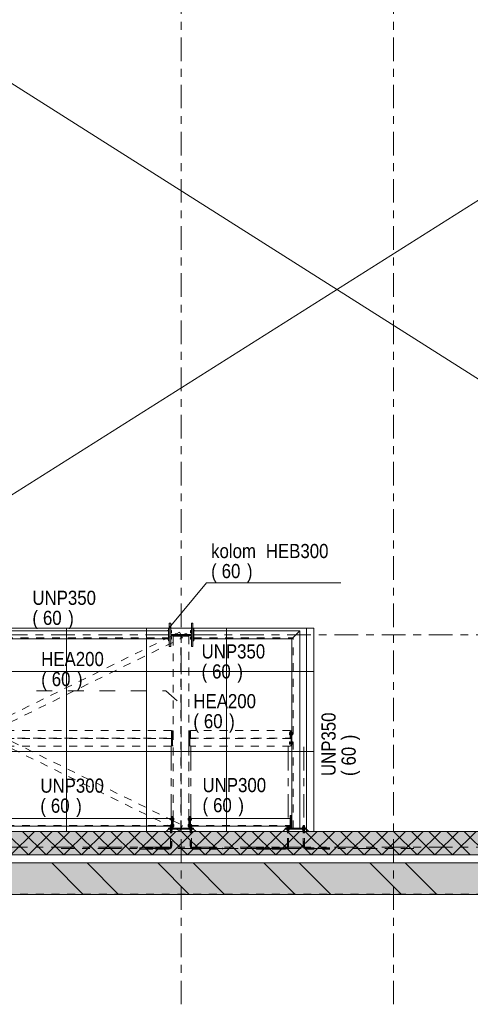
# Model space of a CAD drawing. Header units: millimetres. Extents: x -923 to -82, y -1402 to -808.
# Tile 60 of 109: x -633 to -576, y -1103 to -978. Entities that reach past the tile are written whole.
import ezdxf

# ---------------------------------------------------------------- set-up
doc = ezdxf.new("R2010")
doc.units = ezdxf.units.MM
for name, pattern in [('XKITLINE00', [0]), ('XKITLINE01', [4, 1, -1, 1, -1]), ('XKITLINE02', [4, 2, -2]), ('XKITLINE03', [6, 3, -1, 1, -1])]:
    doc.linetypes.add(name, pattern=pattern)
for name, color, linetype, lineweight in [('Bout', 3, 'Continuous', 0), ('Grafisch object', 3, 'Continuous', 0), ('Onderdeel', 2, 'Continuous', 0), ('Onderdeel label', 2, 'Continuous', 0), ('Stramien', 4, 'Continuous', 0)]:
    doc.layers.add(name, color=color, linetype=linetype, lineweight=lineweight)
doc.styles.add('ARIAL', font='arial.ttf')

msp = doc.modelspace()

# ---------------------------------------------------------------- hatches: boundary and pattern name
at = {"layer": 'Onderdeel'}
for points in [[(-613.62, -1057.51), (-613.81, -1057.51), (-613.81, -1054.51), (-613.62, -1054.51), (-613.62, -1055.96), (-611, -1055.96), (-611, -1054.51), (-610.81, -1054.51), (-610.81, -1057.51), (-611, -1057.51), (-611, -1056.07), (-613.62, -1056.07)], [(-480.82, -1084.01), (-687.81, -1084.01), (-687.81, -1081.01), (-480.82, -1081.01)], [(-463.76, -1089.03), (-862.76, -1089.02), (-862.76, -1085.02), (-463.76, -1085.03)]]:
    msp.add_hatch(color=256, dxfattribs=at).paths.add_polyline_path(points, flags=17)

# ---------------------------------------------------------------- linework, layer by layer
at = {"layer": 'Bout', "linetype": 'XKITLINE00', "lineweight": 0}
for p, q in [((-614.02, -1055.51), (-614.02, -1055.47)), ((-614.02, -1055.47), (-613.92, -1055.47)), ((-613.82, -1055.53), (-613.81, -1055.53)), ((-613.82, -1055.69), (-613.81, -1055.69)), ((-613.62, -1055.47), (-613.52, -1055.47)), ((-613.62, -1055.54), (-613.52, -1055.54)), ((-613.62, -1055.68), (-613.52, -1055.68)), ((-613.62, -1055.75), (-613.52, -1055.75)), ((-613.52, -1055.47), (-613.52, -1055.75)), ((-613.05, -1055.93), (-613.05, -1055.86)), ((-613.05, -1055.86), (-612.83, -1055.86)), ((-612.98, -1055.96), (-612.98, -1055.86)), ((-612.84, -1055.96), (-612.84, -1055.86)), ((-611.85, -1055.96), (-611.85, -1055.86)), ((-611.85, -1055.86), (-611.58, -1055.86)), ((-611.78, -1055.96), (-611.78, -1055.86)), ((-611.64, -1055.96), (-611.64, -1055.86)), ((-611.58, -1055.96), (-611.58, -1055.86)), ((-611.1, -1055.47), (-611, -1055.47)), ((-611.1, -1055.75), (-611.1, -1055.47)), ((-611.1, -1055.54), (-611, -1055.54)), ((-611.1, -1055.68), (-611, -1055.68)), ((-611, -1055.75), (-611.1, -1055.75)), ((-610.81, -1055.53), (-610.8, -1055.53)), ((-610.81, -1055.69), (-610.8, -1055.69)), ((-610.6, -1055.47), (-610.7, -1055.47)), ((-610.6, -1055.51), (-610.6, -1055.47)), ((-614.02, -1056.51), (-614.02, -1056.55)), ((-614.02, -1056.55), (-613.92, -1056.55)), ((-613.82, -1056.33), (-613.81, -1056.33)), ((-613.82, -1056.49), (-613.81, -1056.49)), ((-613.62, -1056.27), (-613.52, -1056.27)), ((-613.62, -1056.34), (-613.52, -1056.34)), ((-613.62, -1056.48), (-613.52, -1056.48)), ((-613.62, -1056.55), (-613.52, -1056.55)), ((-613.52, -1056.27), (-613.52, -1056.55)), ((-611.79, -1056.08), (-611.79, -1056.07)), ((-611.63, -1056.08), (-611.63, -1056.07)), ((-611.1, -1056.27), (-611, -1056.27)), ((-611.1, -1056.55), (-611.1, -1056.27)), ((-611.1, -1056.34), (-611, -1056.34)), ((-611.1, -1056.48), (-611, -1056.48)), ((-611, -1056.55), (-611.1, -1056.55)), ((-610.81, -1056.33), (-610.8, -1056.33)), ((-610.81, -1056.49), (-610.8, -1056.49)), ((-610.6, -1056.55), (-610.7, -1056.55)), ((-610.6, -1056.51), (-610.6, -1056.55)), ((-613.42, -1079.38), (-613.41, -1079.38)), ((-613.42, -1079.54), (-613.41, -1079.54)), ((-611.21, -1079.38), (-611.2, -1079.38)), ((-611.21, -1079.54), (-611.2, -1079.54)), ((-598.33, -1079.44), (-598.32, -1079.44)), ((-611.21, -1080.18), (-611.2, -1080.18)), ((-611.21, -1080.34), (-611.2, -1080.34)), ((-598.53, -1080.5), (-598.53, -1080.36)), ((-598.53, -1080.43), (-598.43, -1080.43)), ((-598.43, -1080.5), (-598.53, -1080.5)), ((-598.33, -1080.28), (-598.32, -1080.28)), ((-598.33, -1080.44), (-598.32, -1080.44))]:
    msp.add_line(p, q, dxfattribs=at)
at = {"layer": 'Bout', "linetype": 'XKITLINE02', "lineweight": 0}
for p, q in [((-598.53, -1068.71), (-598.53, -1068.43)), ((-598.53, -1068.43), (-598.43, -1068.43)), ((-598.53, -1068.5), (-598.43, -1068.5)), ((-598.43, -1068.43), (-598.43, -1068.71)), ((-598.43, -1068.48), (-598.33, -1068.48)), ((-598.43, -1068.49), (-598.22, -1068.49)), ((-598.33, -1068.66), (-598.33, -1068.48)), ((-598.32, -1068.48), (-598.22, -1068.48)), ((-598.32, -1068.48), (-598.32, -1068.66)), ((-598.22, -1068.71), (-598.22, -1068.43)), ((-598.22, -1068.43), (-598.12, -1068.43)), ((-598.22, -1068.5), (-598.12, -1068.5)), ((-598.12, -1068.43), (-598.12, -1068.71)), ((-598.53, -1068.64), (-598.43, -1068.64)), ((-598.43, -1068.71), (-598.53, -1068.71)), ((-598.53, -1069.91), (-598.53, -1069.63)), ((-598.53, -1069.63), (-598.43, -1069.63)), ((-598.53, -1069.7), (-598.43, -1069.7)), ((-598.43, -1068.65), (-598.22, -1068.65)), ((-598.43, -1068.66), (-598.33, -1068.66)), ((-598.43, -1069.63), (-598.43, -1069.91)), ((-598.43, -1069.68), (-598.33, -1069.68)), ((-598.43, -1069.69), (-598.22, -1069.69)), ((-598.33, -1069.86), (-598.33, -1069.68)), ((-598.32, -1068.66), (-598.22, -1068.66)), ((-598.32, -1069.68), (-598.22, -1069.68)), ((-598.32, -1069.86), (-598.32, -1069.68)), ((-598.22, -1068.64), (-598.12, -1068.64)), ((-598.12, -1068.71), (-598.22, -1068.71)), ((-598.22, -1069.91), (-598.22, -1069.63)), ((-598.22, -1069.63), (-598.12, -1069.63)), ((-598.22, -1069.7), (-598.12, -1069.7)), ((-598.12, -1069.63), (-598.12, -1069.91)), ((-598.53, -1069.84), (-598.43, -1069.84)), ((-598.43, -1069.91), (-598.53, -1069.91)), ((-598.43, -1069.85), (-598.22, -1069.85)), ((-598.43, -1069.86), (-598.33, -1069.86)), ((-598.32, -1069.86), (-598.22, -1069.86)), ((-598.22, -1069.84), (-598.12, -1069.84)), ((-598.12, -1069.91), (-598.22, -1069.91)), ((-613.52, -1079.32), (-613.62, -1079.32)), ((-613.62, -1079.6), (-613.62, -1079.32)), ((-613.62, -1079.39), (-613.52, -1079.39)), ((-613.62, -1079.53), (-613.52, -1079.53)), ((-613.62, -1079.6), (-613.52, -1079.6)), ((-613.52, -1079.6), (-613.52, -1079.32)), ((-613.52, -1079.37), (-613.42, -1079.37)), ((-613.52, -1079.38), (-613.42, -1079.38)), ((-613.52, -1079.54), (-613.42, -1079.54)), ((-613.52, -1079.55), (-613.42, -1079.55)), ((-613.42, -1079.55), (-613.42, -1079.37)), ((-613.41, -1079.37), (-613.31, -1079.37)), ((-613.41, -1079.55), (-613.41, -1079.37)), ((-613.41, -1079.38), (-613.31, -1079.38)), ((-613.41, -1079.54), (-613.31, -1079.54)), ((-613.41, -1079.55), (-613.31, -1079.55)), ((-613.21, -1079.32), (-613.31, -1079.32)), ((-613.31, -1079.6), (-613.31, -1079.32)), ((-613.31, -1079.39), (-613.21, -1079.39)), ((-613.31, -1079.53), (-613.21, -1079.53)), ((-613.31, -1079.6), (-613.21, -1079.6)), ((-613.21, -1079.6), (-613.21, -1079.32)), ((-611.41, -1079.33), (-611.41, -1079.6)), ((-611.41, -1079.33), (-611.31, -1079.33)), ((-611.41, -1079.39), (-611.31, -1079.39)), ((-611.41, -1079.53), (-611.31, -1079.53)), ((-611.41, -1079.6), (-611.31, -1079.6)), ((-611.31, -1079.6), (-611.31, -1079.33)), ((-611.31, -1079.37), (-611.21, -1079.37)), ((-611.31, -1079.38), (-611.21, -1079.38)), ((-611.31, -1079.54), (-611.21, -1079.54)), ((-611.31, -1079.55), (-611.21, -1079.55)), ((-611.21, -1079.55), (-611.21, -1079.37)), ((-611.2, -1079.37), (-611.1, -1079.37)), ((-611.2, -1079.55), (-611.2, -1079.37)), ((-611.2, -1079.38), (-611.1, -1079.38)), ((-611.2, -1079.54), (-611.1, -1079.54)), ((-611.2, -1079.55), (-611.1, -1079.55)), ((-611.1, -1079.33), (-611.1, -1079.6)), ((-611.1, -1079.33), (-611, -1079.33)), ((-611.1, -1079.39), (-611, -1079.39)), ((-611.1, -1079.53), (-611, -1079.53)), ((-611.1, -1079.6), (-611, -1079.6)), ((-611, -1079.6), (-611, -1079.33)), ((-613.52, -1080.12), (-613.62, -1080.12)), ((-613.62, -1080.4), (-613.62, -1080.12)), ((-613.62, -1080.19), (-613.52, -1080.19)), ((-613.62, -1080.33), (-613.52, -1080.33)), ((-613.62, -1080.4), (-613.52, -1080.4)), ((-613.52, -1080.4), (-613.52, -1080.12)), ((-613.52, -1080.17), (-613.42, -1080.17)), ((-613.52, -1080.18), (-613.31, -1080.18)), ((-613.52, -1080.34), (-613.31, -1080.34)), ((-613.52, -1080.35), (-613.42, -1080.35)), ((-613.42, -1080.35), (-613.42, -1080.17)), ((-613.41, -1080.17), (-613.31, -1080.17)), ((-613.41, -1080.35), (-613.41, -1080.17)), ((-613.41, -1080.35), (-613.31, -1080.35)), ((-613.21, -1080.12), (-613.31, -1080.12)), ((-613.31, -1080.4), (-613.31, -1080.12)), ((-613.31, -1080.19), (-613.21, -1080.19)), ((-613.31, -1080.33), (-613.21, -1080.33)), ((-613.31, -1080.4), (-613.21, -1080.4)), ((-613.21, -1080.4), (-613.21, -1080.12)), ((-611.41, -1080.13), (-611.41, -1080.4)), ((-611.41, -1080.13), (-611.31, -1080.13)), ((-611.41, -1080.19), (-611.31, -1080.19)), ((-611.41, -1080.33), (-611.31, -1080.33)), ((-611.41, -1080.4), (-611.31, -1080.4)), ((-611.31, -1080.4), (-611.31, -1080.13)), ((-611.31, -1080.17), (-611.21, -1080.17)), ((-611.31, -1080.18), (-611.21, -1080.18)), ((-611.31, -1080.34), (-611.21, -1080.34)), ((-611.31, -1080.35), (-611.21, -1080.35)), ((-611.21, -1080.35), (-611.21, -1080.17)), ((-611.2, -1080.17), (-611.1, -1080.17)), ((-611.2, -1080.35), (-611.2, -1080.17)), ((-611.2, -1080.18), (-611.1, -1080.18)), ((-611.2, -1080.34), (-611.1, -1080.34)), ((-611.2, -1080.35), (-611.1, -1080.35)), ((-611.1, -1080.13), (-611.1, -1080.4)), ((-611.1, -1080.13), (-611, -1080.13)), ((-611.1, -1080.19), (-611, -1080.19)), ((-611.1, -1080.33), (-611, -1080.33)), ((-611.1, -1080.4), (-611, -1080.4)), ((-611, -1080.4), (-611, -1080.13))]:
    msp.add_line(p, q, dxfattribs=at)
at = {"layer": 'Grafisch object', "linetype": 'XKITLINE00', "lineweight": 0}
for p, q in [((-660.6, -1055.14), (-483.81, -943.32)), ((-660.7, -968.81), (-483.82, -1081.01)), ((-595.44, -1055.14), (-687.81, -1055.14)), ((-626.85, -1081.01), (-626.85, -1055.14)), ((-616.69, -1081.01), (-616.69, -1055.14)), ((-606.53, -1081.01), (-606.53, -1055.14)), ((-596.37, -1081.01), (-596.37, -1055.14)), ((-595.44, -1081.01), (-595.44, -1055.14)), ((-687.81, -1060.69), (-595.44, -1060.69)), ((-687.81, -1070.85), (-595.44, -1070.85)), ((-687.81, -1081.01), (-595.44, -1081.01))]:
    msp.add_line(p, q, dxfattribs=at)
at = {"layer": 'Onderdeel', "linetype": 'XKITLINE00', "lineweight": 0}
for p, q in [((-613.81, -1057.51), (-613.81, -1054.51)), ((-613.81, -1054.51), (-613.62, -1054.51)), ((-613.62, -1054.51), (-613.62, -1055.96)), ((-611, -1055.96), (-611, -1054.51)), ((-611, -1054.51), (-610.81, -1054.51)), ((-610.81, -1054.51), (-610.81, -1057.51)), ((-660.7, -1055.51), (-613.92, -1055.51)), ((-613.92, -1055.26), (-613.82, -1055.26)), ((-613.92, -1055.51), (-613.92, -1055.26)), ((-613.92, -1056.51), (-613.92, -1055.51)), ((-613.82, -1055.26), (-613.82, -1056.76)), ((-613.62, -1055.96), (-611, -1055.96)), ((-613.11, -1055.96), (-613, -1055.9)), ((-612.91, -1055.86), (-612.49, -1055.65)), ((-612.34, -1055.96), (-612.49, -1055.65)), ((-610.8, -1055.26), (-610.7, -1055.26)), ((-610.8, -1056.76), (-610.8, -1055.26)), ((-610.7, -1055.51), (-610.7, -1055.26)), ((-610.7, -1056.51), (-610.7, -1055.51)), ((-610.7, -1055.51), (-597.22, -1055.51)), ((-598.22, -1056.51), (-597.22, -1055.51)), ((-598.22, -1056.51), (-597.22, -1055.51)), ((-597.22, -1080.61), (-597.22, -1055.51)), ((-660.7, -1056.51), (-613.92, -1056.51)), ((-614.24, -1056.51), (-614.24, -1056.51)), ((-613.92, -1056.76), (-613.92, -1056.51)), ((-613.82, -1056.76), (-613.92, -1056.76)), ((-613.82, -1056.31), (-613.81, -1056.31)), ((-613.62, -1056.21), (-613.33, -1056.07)), ((-611, -1056.07), (-613.62, -1056.07)), ((-613.62, -1056.07), (-613.62, -1057.51)), ((-613.31, -1056.18), (-611.31, -1056.18)), ((-613.31, -1056.18), (-613.31, -1056.51)), ((-613.26, -1056.18), (-613.26, -1056.08)), ((-613.26, -1056.08), (-611.36, -1056.08)), ((-612.28, -1056.08), (-612.29, -1056.07)), ((-611.36, -1056.08), (-611.36, -1056.18)), ((-611.31, -1056.51), (-611.31, -1056.18)), ((-611, -1057.51), (-611, -1056.07)), ((-610.7, -1056.76), (-610.8, -1056.76)), ((-610.7, -1056.51), (-598.22, -1056.51)), ((-610.7, -1056.51), (-610.7, -1056.76)), ((-598.22, -1056.51), (-598.22, -1080.61)), ((-613.62, -1057.51), (-613.81, -1057.51)), ((-610.81, -1057.51), (-611, -1057.51)), ((-598.22, -1068.22), (-598.32, -1068.22)), ((-598.32, -1068.22), (-598.32, -1070.12)), ((-598.32, -1070.12), (-598.22, -1070.12)), ((-613.52, -1079.36), (-661.1, -1079.36)), ((-613.52, -1079.11), (-613.42, -1079.11)), ((-613.52, -1079.36), (-613.52, -1079.11)), ((-613.52, -1079.36), (-613.52, -1080.36)), ((-613.42, -1079.11), (-613.42, -1080.61)), ((-613.42, -1079.62), (-613.41, -1079.63)), ((-613.41, -1080.57), (-613.41, -1079.36)), ((-613.31, -1079.36), (-613.31, -1080.61)), ((-611.31, -1079.36), (-611.31, -1080.61)), ((-611.21, -1080.57), (-611.21, -1079.36)), ((-611.2, -1079.11), (-611.1, -1079.11)), ((-611.2, -1080.61), (-611.2, -1079.11)), ((-611.1, -1079.36), (-611.1, -1079.11)), ((-598.43, -1079.36), (-611.1, -1079.36)), ((-611.1, -1079.36), (-611.1, -1080.36)), ((-598.43, -1079.01), (-598.33, -1079.01)), ((-598.43, -1079.36), (-598.43, -1079.01)), ((-598.43, -1080.36), (-598.43, -1079.36)), ((-598.33, -1080.61), (-598.33, -1079.01)), ((-598.32, -1079.01), (-598.22, -1079.01)), ((-598.32, -1080.61), (-598.32, -1079.01)), ((-480.82, -1081.01), (-687.81, -1081.01)), ((-613.52, -1080.36), (-661.1, -1080.36)), ((-631.69, -1084.01), (-634.69, -1081.01)), ((-633.93, -1084.01), (-630.93, -1081.01)), ((-629.44, -1084.01), (-632.44, -1081.01)), ((-631.69, -1084.01), (-628.69, -1081.01)), ((-627.2, -1084.01), (-630.2, -1081.01)), ((-629.44, -1084.01), (-626.44, -1081.01)), ((-624.95, -1084.01), (-627.95, -1081.01)), ((-627.2, -1084.01), (-624.2, -1081.01)), ((-622.71, -1084.01), (-625.71, -1081.01)), ((-624.95, -1084.01), (-621.95, -1081.01)), ((-620.46, -1084.01), (-623.46, -1081.01)), ((-622.71, -1084.01), (-619.71, -1081.01)), ((-618.22, -1084.01), (-621.22, -1081.01)), ((-620.46, -1084.01), (-617.46, -1081.01)), ((-615.97, -1084.01), (-618.97, -1081.01)), ((-618.22, -1084.01), (-615.22, -1081.01)), ((-613.73, -1084.01), (-616.73, -1081.01)), ((-615.97, -1084.01), (-612.97, -1081.01)), ((-611.48, -1084.01), (-614.48, -1081.01)), ((-613.91, -1080.71), (-614.21, -1081.01)), ((-613.52, -1080.61), (-613.91, -1080.61)), ((-613.91, -1080.61), (-613.91, -1080.71)), ((-610.71, -1080.71), (-613.91, -1080.71)), ((-613.91, -1080.71), (-613.91, -1080.71)), ((-610.71, -1080.71), (-613.91, -1080.71)), ((-613.73, -1080.36), (-613.64, -1080.41)), ((-613.73, -1084.01), (-610.73, -1081.01)), ((-613.71, -1080.57), (-613.52, -1080.57)), ((-613.71, -1080.57), (-613.71, -1080.61)), ((-613.7, -1080.45), (-613.52, -1080.45)), ((-613.7, -1080.45), (-613.7, -1080.57)), ((-613.64, -1080.45), (-613.64, -1080.36)), ((-613.52, -1080.61), (-613.52, -1080.36)), ((-613.42, -1080.61), (-613.52, -1080.61)), ((-613.42, -1080.51), (-613.41, -1080.52)), ((-613.42, -1080.57), (-613.41, -1080.57)), ((-611.2, -1080.61), (-613.42, -1080.61)), ((-613.41, -1080.61), (-613.41, -1080.57)), ((-609.24, -1084.01), (-612.24, -1081.01)), ((-611.48, -1084.01), (-608.48, -1081.01)), ((-611.2, -1080.57), (-611.21, -1080.57)), ((-611.21, -1080.57), (-611.21, -1080.61)), ((-611.1, -1080.61), (-611.2, -1080.61)), ((-611.1, -1080.36), (-598.8, -1080.36)), ((-611.1, -1080.36), (-611.1, -1080.61)), ((-610.93, -1080.45), (-611.1, -1080.45)), ((-610.91, -1080.57), (-611.1, -1080.57)), ((-611.1, -1080.61), (-610.71, -1080.61)), ((-610.98, -1080.45), (-610.98, -1080.36)), ((-610.93, -1080.57), (-610.93, -1080.45)), ((-610.91, -1080.61), (-610.91, -1080.57)), ((-610.71, -1080.61), (-610.71, -1080.71)), ((-610.41, -1081.01), (-610.71, -1080.71)), ((-606.99, -1084.01), (-609.99, -1081.01)), ((-609.24, -1084.01), (-606.24, -1081.01)), ((-604.75, -1084.01), (-607.75, -1081.01)), ((-606.99, -1084.01), (-603.99, -1081.01)), ((-602.5, -1084.01), (-605.5, -1081.01)), ((-604.75, -1084.01), (-601.75, -1081.01)), ((-600.26, -1084.01), (-603.26, -1081.01)), ((-602.5, -1084.01), (-599.5, -1081.01)), ((-598.01, -1084.01), (-601.01, -1081.01)), ((-600.26, -1084.01), (-597.26, -1081.01)), ((-599.07, -1080.71), (-599.37, -1081.01)), ((-599.07, -1080.71), (-599.07, -1080.61)), ((-599.07, -1080.61), (-598.22, -1080.61)), ((-599.07, -1080.71), (-596.37, -1080.71)), ((-596.37, -1080.71), (-599.07, -1080.71)), ((-598.87, -1080.57), (-598.57, -1080.57)), ((-598.87, -1080.57), (-598.87, -1080.61)), ((-598.86, -1080.45), (-598.59, -1080.45)), ((-598.86, -1080.45), (-598.86, -1080.57)), ((-598.8, -1080.26), (-598.64, -1080.26)), ((-598.8, -1080.45), (-598.8, -1080.26)), ((-595.77, -1084.01), (-598.77, -1081.01)), ((-598.64, -1080.45), (-598.64, -1080.26)), ((-598.64, -1080.36), (-598.43, -1080.36)), ((-598.59, -1080.57), (-598.59, -1080.45)), ((-598.57, -1080.61), (-598.57, -1080.57)), ((-598.43, -1080.61), (-598.43, -1080.36)), ((-598.22, -1080.61), (-597.22, -1080.61)), ((-598.01, -1084.01), (-595.01, -1081.01)), ((-596.37, -1080.61), (-597.22, -1080.61)), ((-596.87, -1080.57), (-596.57, -1080.57)), ((-596.87, -1080.57), (-596.87, -1080.61)), ((-596.86, -1080.45), (-596.59, -1080.45)), ((-596.86, -1080.45), (-596.86, -1080.57)), ((-596.8, -1080.26), (-596.64, -1080.26)), ((-596.8, -1080.45), (-596.8, -1080.26)), ((-596.64, -1080.45), (-596.64, -1080.26)), ((-596.59, -1080.45), (-596.59, -1080.57)), ((-596.57, -1080.57), (-596.57, -1080.61)), ((-593.52, -1084.01), (-596.52, -1081.01)), ((-596.37, -1080.71), (-596.37, -1080.61)), ((-596.07, -1081.01), (-596.37, -1080.71)), ((-595.77, -1084.01), (-592.77, -1081.01)), ((-591.28, -1084.01), (-594.28, -1081.01)), ((-593.52, -1084.01), (-590.52, -1081.01)), ((-589.03, -1084.01), (-592.03, -1081.01)), ((-591.28, -1084.01), (-588.28, -1081.01)), ((-586.79, -1084.01), (-589.79, -1081.01)), ((-589.03, -1084.01), (-586.03, -1081.01)), ((-584.54, -1084.01), (-587.54, -1081.01)), ((-586.79, -1084.01), (-583.79, -1081.01)), ((-582.3, -1084.01), (-585.3, -1081.01)), ((-584.54, -1084.01), (-581.54, -1081.01)), ((-580.05, -1084.01), (-583.05, -1081.01)), ((-582.3, -1084.01), (-579.3, -1081.01)), ((-577.81, -1084.01), (-580.81, -1081.01)), ((-580.05, -1084.01), (-577.05, -1081.01)), ((-575.56, -1084.01), (-578.56, -1081.01)), ((-577.81, -1084.01), (-574.81, -1081.01)), ((-573.32, -1084.01), (-576.32, -1081.01)), ((-480.82, -1084.01), (-687.81, -1084.01)), ((-858.82, -1085.02), (-463.76, -1085.03)), ((-802.67, -1085.02), (-463.76, -1085.02)), ((-624.73, -1089.03), (-628.73, -1085.03)), ((-620.24, -1089.03), (-624.24, -1085.03)), ((-611.26, -1089.03), (-615.26, -1085.03)), ((-606.77, -1089.03), (-610.77, -1085.03)), ((-597.79, -1089.03), (-601.79, -1085.03)), ((-593.3, -1089.03), (-597.3, -1085.03)), ((-584.32, -1089.03), (-588.32, -1085.03)), ((-579.83, -1089.03), (-583.83, -1085.03)), ((-858.76, -1089.02), (-463.76, -1089.03))]:
    msp.add_line(p, q, dxfattribs=at)
at = {"layer": 'Onderdeel', "linetype": 'XKITLINE01', "lineweight": 0}
for p, q in [((-613.92, -1056.51), (-613.92, -1055.51)), ((-613.33, -1056.07), (-613.11, -1055.96)), ((-613, -1055.9), (-612.91, -1055.86)), ((-612.29, -1056.07), (-612.34, -1055.96)), ((-610.7, -1056.51), (-610.7, -1055.51)), ((-662.49, -1056.37), (-613.73, -1080.36)), ((-661.2, -1079.62), (-614.24, -1056.51)), ((-660.9, -1080.36), (-612.14, -1056.37)), ((-660.8, -1056.31), (-613.42, -1079.62)), ((-660.7, -1056.37), (-613.92, -1056.37)), ((-614.24, -1056.51), (-613.82, -1056.31)), ((-613.81, -1056.31), (-613.62, -1056.21)), ((-613.31, -1079.36), (-613.31, -1056.51)), ((-611.36, -1056.18), (-613.26, -1056.18)), ((-612.35, -1080.61), (-612.35, -1056.18)), ((-612.14, -1056.37), (-612.28, -1056.08)), ((-612.28, -1080.61), (-612.28, -1056.18)), ((-611.31, -1056.18), (-611.31, -1079.36)), ((-610.7, -1056.37), (-598.08, -1056.37)), ((-598.08, -1080.61), (-598.08, -1056.37)), ((-613.52, -1068.17), (-661.1, -1068.17)), ((-613.52, -1068.17), (-613.52, -1070.17)), ((-613.52, -1070.12), (-613.52, -1068.22)), ((-613.52, -1068.22), (-613.42, -1068.22)), ((-613.42, -1068.22), (-613.42, -1070.12)), ((-613.41, -1070.12), (-613.41, -1068.22)), ((-613.41, -1068.22), (-613.31, -1068.22)), ((-613.31, -1068.22), (-613.31, -1070.12)), ((-611.31, -1068.22), (-611.21, -1068.22)), ((-611.31, -1070.12), (-611.31, -1068.22)), ((-611.31, -1079.36), (-611.31, -1068.22)), ((-611.21, -1068.22), (-611.21, -1070.12)), ((-611.2, -1068.22), (-611.1, -1068.22)), ((-611.2, -1070.12), (-611.2, -1068.22)), ((-598.43, -1068.17), (-611.1, -1068.17)), ((-611.1, -1068.17), (-611.1, -1070.17)), ((-611.1, -1068.22), (-611.1, -1070.12)), ((-598.43, -1068.17), (-598.43, -1070.17)), ((-598.33, -1068.22), (-598.43, -1068.22)), ((-598.43, -1068.22), (-598.43, -1070.12)), ((-598.33, -1070.12), (-598.33, -1068.22)), ((-598.22, -1070.12), (-598.22, -1068.22)), ((-661.1, -1069.14), (-613.52, -1069.14)), ((-613.52, -1069.2), (-661.1, -1069.2)), ((-611.1, -1069.14), (-598.43, -1069.14)), ((-598.43, -1069.2), (-611.1, -1069.2)), ((-613.52, -1070.17), (-661.1, -1070.17)), ((-613.42, -1070.12), (-613.52, -1070.12)), ((-613.31, -1070.12), (-613.41, -1070.12)), ((-611.21, -1070.12), (-611.31, -1070.12)), ((-611.1, -1070.12), (-611.2, -1070.12)), ((-598.43, -1070.17), (-611.1, -1070.17)), ((-598.43, -1070.12), (-598.33, -1070.12)), ((-613.52, -1080.36), (-613.52, -1079.36)), ((-613.41, -1079.11), (-613.31, -1079.11)), ((-613.41, -1079.36), (-613.41, -1079.11)), ((-613.41, -1079.63), (-612.14, -1080.25)), ((-613.31, -1079.11), (-613.31, -1080.61)), ((-611.31, -1079.11), (-611.21, -1079.11)), ((-611.31, -1080.61), (-611.31, -1079.11)), ((-611.21, -1079.36), (-611.21, -1079.11)), ((-611.1, -1080.36), (-611.1, -1079.36)), ((-598.43, -1080.36), (-598.43, -1079.36)), ((-598.32, -1079.01), (-598.32, -1079.01)), ((-598.22, -1079.01), (-598.32, -1079.01)), ((-598.22, -1080.71), (-598.22, -1079.01)), ((-613.52, -1080.26), (-661.1, -1080.26)), ((-614.21, -1081.01), (-613.91, -1080.71)), ((-614.21, -1081.01), (-610.41, -1081.01)), ((-613.41, -1080.57), (-613.71, -1080.57)), ((-613.71, -1080.57), (-613.71, -1080.61)), ((-613.41, -1080.61), (-613.71, -1080.61)), ((-613.71, -1080.61), (-613.41, -1080.61)), ((-613.41, -1080.71), (-613.71, -1080.71)), ((-613.71, -1080.71), (-613.71, -1080.75)), ((-613.71, -1080.71), (-613.41, -1080.71)), ((-613.71, -1080.71), (-613.71, -1080.75)), ((-613.41, -1080.75), (-613.71, -1080.75)), ((-613.71, -1080.75), (-613.41, -1080.75)), ((-613.43, -1080.45), (-613.7, -1080.45)), ((-613.7, -1080.45), (-613.7, -1080.57)), ((-613.43, -1080.57), (-613.7, -1080.57)), ((-613.7, -1080.57), (-613.43, -1080.57)), ((-613.43, -1080.75), (-613.7, -1080.75)), ((-613.7, -1080.75), (-613.7, -1080.87)), ((-613.7, -1080.75), (-613.43, -1080.75)), ((-613.7, -1080.75), (-613.7, -1080.87)), ((-613.43, -1080.87), (-613.7, -1080.87)), ((-613.7, -1080.87), (-613.43, -1080.87)), ((-613.48, -1080.26), (-613.64, -1080.26)), ((-613.64, -1080.26), (-613.64, -1082.86)), ((-613.64, -1080.26), (-613.48, -1080.26)), ((-613.64, -1080.36), (-613.64, -1080.26)), ((-613.64, -1080.41), (-613.42, -1080.51)), ((-613.64, -1082.86), (-613.64, -1080.45)), ((-613.52, -1080.45), (-613.43, -1080.45)), ((-613.52, -1080.57), (-613.42, -1080.57)), ((-613.52, -1080.61), (-613.42, -1080.61)), ((-613.48, -1080.26), (-613.48, -1082.86)), ((-613.48, -1080.26), (-613.48, -1082.86)), ((-613.43, -1080.45), (-613.43, -1080.57)), ((-613.43, -1080.45), (-613.43, -1080.57)), ((-613.43, -1080.75), (-613.43, -1080.87)), ((-613.43, -1080.75), (-613.43, -1080.87)), ((-613.41, -1080.52), (-612.49, -1080.97)), ((-613.41, -1080.57), (-613.41, -1080.61)), ((-613.41, -1080.61), (-613.41, -1080.57)), ((-613.31, -1080.61), (-613.41, -1080.61)), ((-613.41, -1080.71), (-613.41, -1080.75)), ((-613.41, -1080.71), (-613.41, -1080.75)), ((-613.31, -1080.61), (-611.31, -1080.61)), ((-612.49, -1080.97), (-612.14, -1080.25)), ((-611.21, -1080.61), (-611.31, -1080.61)), ((-611.21, -1080.57), (-610.91, -1080.57)), ((-611.21, -1080.57), (-611.21, -1080.61)), ((-611.21, -1080.57), (-611.1, -1080.57)), ((-611.21, -1080.57), (-611.21, -1080.61)), ((-611.21, -1080.61), (-610.91, -1080.61)), ((-611.21, -1080.61), (-610.91, -1080.61)), ((-611.21, -1080.71), (-610.91, -1080.71)), ((-611.21, -1080.71), (-611.21, -1080.75)), ((-610.91, -1080.71), (-611.21, -1080.71)), ((-611.21, -1080.71), (-611.21, -1080.75)), ((-611.21, -1080.75), (-610.91, -1080.75)), ((-610.91, -1080.75), (-611.21, -1080.75)), ((-611.2, -1080.45), (-610.93, -1080.45)), ((-611.2, -1080.45), (-611.2, -1080.57)), ((-611.1, -1080.45), (-611.2, -1080.45)), ((-611.2, -1080.45), (-611.2, -1080.57)), ((-611.2, -1080.57), (-610.93, -1080.57)), ((-611.2, -1080.57), (-610.93, -1080.57)), ((-611.1, -1080.61), (-611.2, -1080.61)), ((-611.2, -1080.75), (-610.93, -1080.75)), ((-611.2, -1080.75), (-611.2, -1080.87)), ((-610.93, -1080.75), (-611.2, -1080.75)), ((-611.2, -1080.75), (-611.2, -1080.87)), ((-611.2, -1080.87), (-610.93, -1080.87)), ((-610.93, -1080.87), (-611.2, -1080.87)), ((-611.14, -1080.26), (-610.98, -1080.26)), ((-611.14, -1080.26), (-611.14, -1082.86)), ((-610.98, -1080.26), (-611.14, -1080.26)), ((-611.14, -1080.26), (-611.14, -1082.86)), ((-611.1, -1080.26), (-598.43, -1080.26)), ((-610.98, -1080.26), (-610.98, -1082.86)), ((-610.98, -1080.36), (-610.98, -1080.26)), ((-610.98, -1082.86), (-610.98, -1080.45)), ((-610.93, -1080.45), (-610.93, -1080.57)), ((-610.93, -1080.75), (-610.93, -1080.87)), ((-610.93, -1080.75), (-610.93, -1080.87)), ((-610.91, -1080.57), (-610.91, -1080.61)), ((-610.91, -1080.71), (-610.91, -1080.75)), ((-610.91, -1080.71), (-610.91, -1080.75)), ((-610.41, -1081.01), (-610.71, -1080.71)), ((-610.41, -1081.01), (-610.41, -1081.01)), ((-599.37, -1081.01), (-596.07, -1081.01)), ((-598.87, -1080.57), (-598.57, -1080.57)), ((-598.87, -1080.57), (-598.87, -1080.61)), ((-598.87, -1080.61), (-598.57, -1080.61)), ((-598.87, -1080.61), (-598.57, -1080.61)), ((-598.57, -1080.71), (-598.87, -1080.71)), ((-598.87, -1080.71), (-598.87, -1080.75)), ((-598.87, -1080.71), (-598.57, -1080.71)), ((-598.87, -1080.71), (-598.87, -1080.75)), ((-598.57, -1080.75), (-598.87, -1080.75)), ((-598.87, -1080.75), (-598.57, -1080.75)), ((-598.86, -1080.45), (-598.59, -1080.45)), ((-598.86, -1080.45), (-598.86, -1080.57)), ((-598.86, -1080.57), (-598.59, -1080.57)), ((-598.86, -1080.57), (-598.59, -1080.57)), ((-598.59, -1080.75), (-598.86, -1080.75)), ((-598.86, -1080.75), (-598.86, -1080.87)), ((-598.86, -1080.75), (-598.59, -1080.75)), ((-598.86, -1080.75), (-598.86, -1080.87)), ((-598.59, -1080.87), (-598.86, -1080.87)), ((-598.86, -1080.87), (-598.59, -1080.87)), ((-598.8, -1080.26), (-598.64, -1080.26)), ((-598.8, -1080.26), (-598.8, -1082.86)), ((-598.8, -1080.36), (-598.64, -1080.36)), ((-598.8, -1082.86), (-598.8, -1080.45)), ((-598.64, -1080.26), (-598.64, -1082.86)), ((-598.64, -1082.86), (-598.64, -1080.45)), ((-598.59, -1080.45), (-598.59, -1080.57)), ((-598.59, -1080.75), (-598.59, -1080.87)), ((-598.59, -1080.75), (-598.59, -1080.87)), ((-598.57, -1080.57), (-598.57, -1080.61)), ((-598.57, -1080.71), (-598.57, -1080.75)), ((-598.57, -1080.71), (-598.57, -1080.75)), ((-598.43, -1080.71), (-598.43, -1080.61)), ((-598.43, -1080.71), (-598.33, -1080.71)), ((-598.33, -1080.71), (-598.33, -1080.61)), ((-598.32, -1080.71), (-598.32, -1080.61)), ((-598.32, -1080.71), (-598.22, -1080.71)), ((-598.32, -1080.71), (-598.22, -1080.71)), ((-598.22, -1080.61), (-597.22, -1080.61)), ((-596.57, -1080.57), (-596.87, -1080.57)), ((-596.87, -1080.57), (-596.87, -1080.61)), ((-596.87, -1080.61), (-596.57, -1080.61)), ((-596.57, -1080.61), (-596.87, -1080.61)), ((-596.87, -1080.71), (-596.57, -1080.71)), ((-596.87, -1080.71), (-596.87, -1080.75)), ((-596.57, -1080.71), (-596.87, -1080.71)), ((-596.87, -1080.71), (-596.87, -1080.75)), ((-596.87, -1080.75), (-596.57, -1080.75)), ((-596.57, -1080.75), (-596.87, -1080.75)), ((-596.59, -1080.45), (-596.86, -1080.45)), ((-596.86, -1080.45), (-596.86, -1080.57)), ((-596.86, -1080.57), (-596.59, -1080.57)), ((-596.59, -1080.57), (-596.86, -1080.57)), ((-596.86, -1080.75), (-596.59, -1080.75)), ((-596.86, -1080.75), (-596.86, -1080.87)), ((-596.59, -1080.75), (-596.86, -1080.75)), ((-596.86, -1080.75), (-596.86, -1080.87)), ((-596.86, -1080.87), (-596.59, -1080.87)), ((-596.59, -1080.87), (-596.86, -1080.87)), ((-596.64, -1080.26), (-596.8, -1080.26)), ((-596.8, -1080.26), (-596.8, -1082.86)), ((-596.8, -1082.86), (-596.8, -1080.45)), ((-596.64, -1080.26), (-596.64, -1082.86)), ((-596.64, -1082.86), (-596.64, -1080.45)), ((-596.59, -1080.45), (-596.59, -1080.57)), ((-596.59, -1080.75), (-596.59, -1080.87)), ((-596.59, -1080.75), (-596.59, -1080.87)), ((-596.57, -1080.57), (-596.57, -1080.61)), ((-596.57, -1080.71), (-596.57, -1080.75)), ((-596.57, -1080.71), (-596.57, -1080.75)), ((-617.56, -1083.1), (-613.88, -1083.1)), ((-617.56, -1083.26), (-617.56, -1083.1)), ((-613.88, -1083.1), (-617.56, -1083.1)), ((-617.56, -1083.1), (-617.56, -1083.26)), ((-613.88, -1083.26), (-617.56, -1083.26)), ((-617.56, -1083.26), (-613.88, -1083.26)), ((-613.88, -1083.1), (-613.79, -1083.09)), ((-613.88, -1083.1), (-613.79, -1083.09)), ((-613.88, -1083.26), (-613.73, -1083.23)), ((-613.88, -1083.26), (-613.73, -1083.23)), ((-613.79, -1083.09), (-613.71, -1083.03)), ((-613.79, -1083.09), (-613.71, -1083.03)), ((-613.73, -1083.23), (-613.6, -1083.15)), ((-613.73, -1083.23), (-613.6, -1083.15)), ((-613.71, -1083.03), (-613.66, -1082.96)), ((-613.71, -1083.03), (-613.66, -1082.96)), ((-613.66, -1082.96), (-613.64, -1082.86)), ((-613.66, -1082.96), (-613.64, -1082.86)), ((-613.6, -1083.15), (-613.51, -1083.02)), ((-613.6, -1083.15), (-613.51, -1083.02)), ((-613.51, -1083.02), (-613.48, -1082.86)), ((-613.51, -1083.02), (-613.48, -1082.86)), ((-611.11, -1083.02), (-611.14, -1082.86)), ((-611.11, -1083.02), (-611.14, -1082.86)), ((-611.03, -1083.15), (-611.11, -1083.02)), ((-611.03, -1083.15), (-611.11, -1083.02)), ((-610.9, -1083.23), (-611.03, -1083.15)), ((-610.9, -1083.23), (-611.03, -1083.15)), ((-610.97, -1082.96), (-610.98, -1082.86)), ((-610.97, -1082.96), (-610.98, -1082.86)), ((-610.91, -1083.03), (-610.97, -1082.96)), ((-610.91, -1083.03), (-610.97, -1082.96)), ((-610.84, -1083.09), (-610.91, -1083.03)), ((-610.84, -1083.09), (-610.91, -1083.03)), ((-610.9, -1083.23), (-610.74, -1083.26)), ((-610.9, -1083.23), (-610.74, -1083.26)), ((-610.84, -1083.09), (-610.74, -1083.1)), ((-610.84, -1083.09), (-610.74, -1083.1)), ((-610.74, -1083.1), (-607.06, -1083.1)), ((-610.74, -1083.1), (-607.06, -1083.1)), ((-610.74, -1083.26), (-607.06, -1083.26)), ((-610.74, -1083.26), (-607.06, -1083.26)), ((-607.06, -1083.26), (-607.06, -1083.1)), ((-607.06, -1083.1), (-607.06, -1083.26)), ((-602.72, -1083.1), (-599.04, -1083.1)), ((-602.72, -1083.26), (-602.72, -1083.1)), ((-599.04, -1083.1), (-602.72, -1083.1)), ((-602.72, -1083.1), (-602.72, -1083.26)), ((-599.04, -1083.26), (-602.72, -1083.26)), ((-602.72, -1083.26), (-599.04, -1083.26)), ((-599.04, -1083.1), (-598.95, -1083.09)), ((-599.04, -1083.1), (-598.95, -1083.09)), ((-599.04, -1083.26), (-598.89, -1083.23)), ((-599.04, -1083.26), (-598.89, -1083.23)), ((-598.95, -1083.09), (-598.87, -1083.03)), ((-598.95, -1083.09), (-598.87, -1083.03)), ((-598.89, -1083.23), (-598.76, -1083.15)), ((-598.89, -1083.23), (-598.76, -1083.15)), ((-598.87, -1083.03), (-598.82, -1082.96)), ((-598.87, -1083.03), (-598.82, -1082.96)), ((-598.82, -1082.96), (-598.8, -1082.86)), ((-598.82, -1082.96), (-598.8, -1082.86)), ((-598.76, -1083.15), (-598.67, -1083.02)), ((-598.76, -1083.15), (-598.67, -1083.02)), ((-598.67, -1083.02), (-598.64, -1082.86)), ((-598.67, -1083.02), (-598.64, -1082.86)), ((-596.77, -1083.02), (-596.8, -1082.86)), ((-596.77, -1083.02), (-596.8, -1082.86)), ((-596.69, -1083.15), (-596.77, -1083.02)), ((-596.69, -1083.15), (-596.77, -1083.02)), ((-596.56, -1083.23), (-596.69, -1083.15)), ((-596.56, -1083.23), (-596.69, -1083.15)), ((-596.63, -1082.96), (-596.64, -1082.86)), ((-596.63, -1082.96), (-596.64, -1082.86)), ((-596.57, -1083.03), (-596.63, -1082.96)), ((-596.57, -1083.03), (-596.63, -1082.96)), ((-596.5, -1083.09), (-596.57, -1083.03)), ((-596.5, -1083.09), (-596.57, -1083.03)), ((-596.56, -1083.23), (-596.4, -1083.26)), ((-596.56, -1083.23), (-596.4, -1083.26)), ((-596.5, -1083.09), (-596.4, -1083.1)), ((-596.5, -1083.09), (-596.4, -1083.1)), ((-596.4, -1083.1), (-592.72, -1083.1)), ((-596.4, -1083.1), (-592.72, -1083.1)), ((-596.4, -1083.26), (-592.72, -1083.26)), ((-596.4, -1083.26), (-592.72, -1083.26)), ((-592.72, -1083.26), (-592.72, -1083.1)), ((-592.72, -1083.1), (-592.72, -1083.26)), ((-858.82, -1085.02), (-463.76, -1085.03)), ((-467.76, -1089.02), (-858.76, -1089.01)), ((-858.76, -1089.01), (-467.76, -1089.02))]:
    msp.add_line(p, q, dxfattribs=at)
at = {"layer": 'Onderdeel', "linetype": 'XKITLINE03', "lineweight": 0}
for p, q in [((-613.56, -1070.26), (-613.56, -1082.86)), ((-613.56, -1070.26), (-613.56, -1082.86)), ((-611.06, -1070.26), (-611.06, -1082.86)), ((-611.06, -1070.26), (-611.06, -1082.86)), ((-598.72, -1070.26), (-598.72, -1082.86)), ((-598.72, -1070.26), (-598.72, -1082.86)), ((-596.72, -1070.26), (-596.72, -1082.86)), ((-596.72, -1070.26), (-596.72, -1082.86)), ((-613.88, -1083.18), (-627.56, -1083.18)), ((-613.88, -1083.18), (-627.56, -1083.18)), ((-613.76, -1083.16), (-613.88, -1083.18)), ((-613.76, -1083.16), (-613.88, -1083.18)), ((-613.66, -1083.09), (-613.76, -1083.16)), ((-613.66, -1083.09), (-613.76, -1083.16)), ((-613.59, -1082.99), (-613.66, -1083.09)), ((-613.59, -1082.99), (-613.66, -1083.09)), ((-613.56, -1082.86), (-613.59, -1082.99)), ((-613.56, -1082.86), (-613.59, -1082.99)), ((-599.04, -1083.18), (-612.72, -1083.18)), ((-599.04, -1083.18), (-612.72, -1083.18)), ((-611.06, -1082.86), (-611.04, -1082.99)), ((-611.06, -1082.86), (-611.04, -1082.99)), ((-611.04, -1082.99), (-610.97, -1083.09)), ((-611.04, -1082.99), (-610.97, -1083.09)), ((-610.97, -1083.09), (-610.87, -1083.16)), ((-610.97, -1083.09), (-610.87, -1083.16)), ((-610.87, -1083.16), (-610.74, -1083.18)), ((-610.87, -1083.16), (-610.74, -1083.18)), ((-610.74, -1083.18), (-597.06, -1083.18)), ((-610.74, -1083.18), (-597.06, -1083.18)), ((-598.92, -1083.16), (-599.04, -1083.18)), ((-598.92, -1083.16), (-599.04, -1083.18)), ((-598.82, -1083.09), (-598.92, -1083.16)), ((-598.82, -1083.09), (-598.92, -1083.16)), ((-598.75, -1082.99), (-598.82, -1083.09)), ((-598.75, -1082.99), (-598.82, -1083.09)), ((-598.72, -1082.86), (-598.75, -1082.99)), ((-598.72, -1082.86), (-598.75, -1082.99)), ((-596.72, -1082.86), (-596.7, -1082.99)), ((-596.72, -1082.86), (-596.7, -1082.99)), ((-596.7, -1082.99), (-596.63, -1083.09)), ((-596.7, -1082.99), (-596.63, -1083.09)), ((-596.63, -1083.09), (-596.53, -1083.16)), ((-596.63, -1083.09), (-596.53, -1083.16)), ((-596.53, -1083.16), (-596.4, -1083.18)), ((-596.53, -1083.16), (-596.4, -1083.18)), ((-596.4, -1083.18), (-582.72, -1083.18)), ((-596.4, -1083.18), (-582.72, -1083.18))]:
    msp.add_line(p, q, dxfattribs=at)
at = {"layer": 'Onderdeel label', "linetype": 'XKITLINE00', "lineweight": 0}
for p, q in [((-613.81, -1055.12), (-609.09, -1049.39)), ((-609.09, -1049.39), (-592, -1049.39))]:
    msp.add_line(p, q, dxfattribs=at)
at = {"layer": 'Onderdeel label', "linetype": 'XKITLINE02', "lineweight": 0}
for p in [(-630.68, -1063.13), (-612.82, -1064.41)]:
    msp.add_line(p, (-614.24, -1063.13), dxfattribs=at)
at = {"layer": 'Stramien', "linetype": 'XKITLINE03', "lineweight": 0}
for p, q in [((-612.31, -1103.01), (-612.31, -840.31)), ((-585.31, -1103.01), (-585.31, -840.31)), ((-880.81, -1056.01), (-445.81, -1056.01)), ((-880.81, -1083.01), (-445.81, -1083.01))]:
    msp.add_line(p, q, dxfattribs=at)

# ---------------------------------------------------------------- texts
at = {"layer": 'Onderdeel label', "style": 'ARIAL', "width": 0.85}
for s, p in [('kolom', (-608.49, -1046.24)), ('HEB300', (-601.54, -1046.24)), ('(', (-608.49, -1048.79)), ('60', (-607.15, -1048.79)), (')', (-603.94, -1048.79)), ('UNP350', (-631.2, -1052.19)), ('(', (-631.2, -1054.74)), ('60', (-629.86, -1054.74)), (')', (-626.65, -1054.74)), ('UNP350', (-609.7, -1059.01)), ('HEA200', (-630.08, -1059.98)), ('(', (-609.7, -1061.56)), ('60', (-608.37, -1061.56)), (')', (-605.16, -1061.56)), ('(', (-630.08, -1062.53)), ('60', (-628.74, -1062.53)), (')', (-625.53, -1062.53)), ('HEA200', (-610.75, -1065.34)), ('(', (-610.75, -1067.89)), ('60', (-609.41, -1067.89)), (')', (-606.2, -1067.89)), ('UNP300', (-630.19, -1076.09)), ('UNP300', (-609.58, -1076.02)), ('(', (-630.19, -1078.64)), ('60', (-628.85, -1078.64)), (')', (-625.64, -1078.64)), ('(', (-609.58, -1078.57)), ('60', (-608.24, -1078.57)), (')', (-605.03, -1078.57))]:
    msp.add_text(s, height=1.8, dxfattribs=at).set_placement(p)
for s, p in [('UNP350', (-592.67, -1073.97)), (')', (-590.12, -1069.42)), ('60', (-590.12, -1072.63)), ('(', (-590.12, -1073.97))]:
    msp.add_text(s, height=1.8, rotation=90.0002, dxfattribs=at).set_placement(p)

doc.saveas('drawing.dxf')
